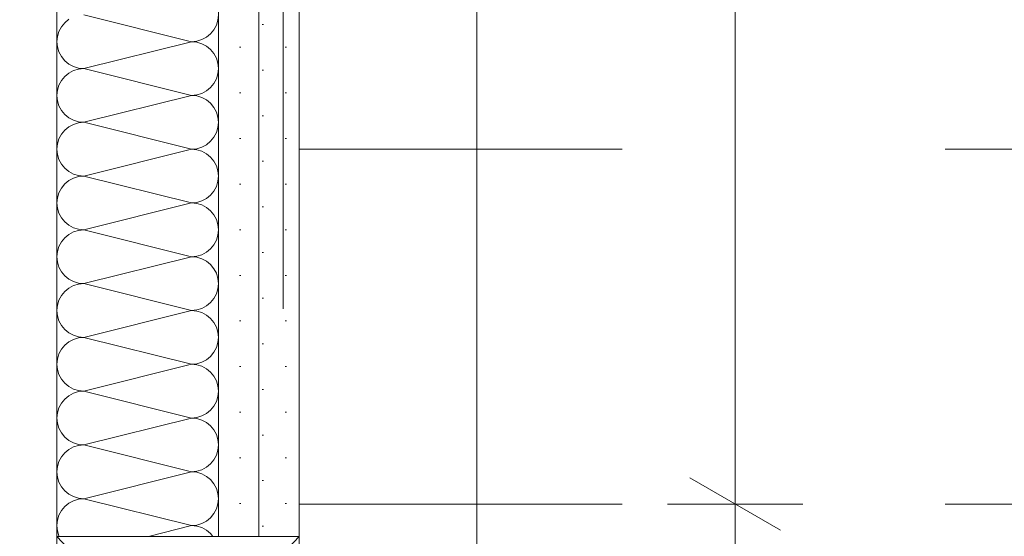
# Model space of a CAD drawing. Header units: metres. Extents: x -3.5 to 65.3, y -10.9 to 16.7.
# Tile 157 of 234: x 40.293 to 40.598, y 5.18 to 5.34. Entities that reach past the tile are written whole.
import ezdxf

# ---------------------------------------------------------------- set-up
doc = ezdxf.new("R2010")
doc.units = ezdxf.units.M
doc.header["$MEASUREMENT"] = 0
for name, pattern in [('Achse', [0.08, 0.04, -0.02, 0, -0.02]), ('Untersicht', [0.04, 0.03, -0.01]), ('Wipeout_Contour', [1, 0, -1])]:
    doc.linetypes.add(name, pattern=pattern)
for name, color, linetype in [('102 - Bemaßung_ Beschriftung.Detail_ Ausschnitt', 7, 'Continuous'), ('605 - Struktur.Wand Innen', 7, 'Continuous'), ('608 - Struktur.Träger', 7, 'Continuous'), ('Neubau_606 - Struktur.Wand Innen Ausbau', 7, 'Continuous'), ('Neubau_650 - Abdeckung.Fußboden Aufbau', 7, 'Continuous'), ('Neubau_653 - Abdeckung.TB Verkofferung', 7, 'Continuous')]:
    doc.layers.add(name, color=color, linetype=linetype)
doc.styles.add('ERSTELLTER_STIL_1', font='txt')
doc.dimstyles.new('ERSTELLTER_STIL__1', dxfattribs={"dimtxt": 0.04, "dimasz": 0.02128, "dimexe": 0.18, "dimexo": 0.0625, "dimgap": 0, "dimtad": 1, "dimtih": 1, "dimtoh": 1, "dimzin": 0, "dimdsep": 46, "dimtxsty": 'ERSTELLTER_STIL_1', "dimblk": 'ARROWHEAD_2', "dimblk1": 'ARROWHEAD_2', "dimblk2": 'ARROWHEAD_2', "dimcen": 0.09, "dimse1": 1, "dimse2": 1, "dimclrd": 7, "dimclre": 7, "dimclrt": 7, "dimazin": 0, "dimtfac": 1, "dimtdec": 4, "dimtmove": 0, "dimatfit": 3, "dimfxl": 1, "dimtolj": 1, "dimtzin": 0, "dimarcsym": 0})
doc.dimstyles.new('ERSTELLTER_STIL__3', dxfattribs={"dimtxt": 0.04, "dimasz": 0.02128, "dimexe": 0.18, "dimexo": 0.0625, "dimgap": 0, "dimtad": 1, "dimzin": 0, "dimdsep": 46, "dimtxsty": 'ERSTELLTER_STIL_1', "dimblk": 'ARROWHEAD_2', "dimblk1": 'ARROWHEAD_2', "dimblk2": 'ARROWHEAD_2', "dimcen": 0.09, "dimse1": 1, "dimse2": 1, "dimclrd": 7, "dimclre": 7, "dimclrt": 7, "dimazin": 0, "dimtfac": 1, "dimtdec": 4, "dimtmove": 0, "dimatfit": 3, "dimfxl": 1, "dimtolj": 1, "dimtzin": 0, "dimarcsym": 0})
pattern_1 = [(45, (0, 0), (-0.0070710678, 0.0070710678), [0, -0.01])]

# ---------------------------------------------------------------- blocks, each defined once
blk = doc.blocks.new('*X7')
at = {"layer": 'Neubau_606 - Struktur.Wand Innen Ausbau', "color": 7, "linetype": 'Continuous', "lineweight": 5}
for p, q in [((40.34664, 5.33332), (40.31331, 5.34165)), ((40.35481, 5.34003), (40.35497, 5.34165)), ((40.30741, 5.33921), (40.30638, 5.33795)), ((40.30868, 5.34025), (40.30741, 5.33921)), ((40.35434, 5.33847), (40.35481, 5.34003)), ((40.30561, 5.33651), (40.30513, 5.33495)), ((40.30638, 5.33795), (40.30561, 5.33651)), ((40.35127, 5.33473), (40.35253, 5.33576)), ((40.35253, 5.33576), (40.35357, 5.33702)), ((40.35357, 5.33702), (40.35434, 5.33847)), ((40.30513, 5.33495), (40.30497, 5.33332)), ((40.30497, 5.33332), (40.30513, 5.3317)), ((40.34664, 5.33332), (40.31331, 5.32499)), ((40.34664, 5.33332), (40.34827, 5.33348)), ((40.34827, 5.33316), (40.34664, 5.33332)), ((40.34827, 5.33348), (40.34983, 5.33396)), ((40.34983, 5.33269), (40.34827, 5.33316)), ((40.34983, 5.33396), (40.35127, 5.33473)), ((40.35127, 5.33192), (40.34983, 5.33269)), ((40.30513, 5.3317), (40.30561, 5.33013)), ((40.30561, 5.33013), (40.30638, 5.32869)), ((40.35253, 5.33088), (40.35127, 5.33192)), ((40.35357, 5.32962), (40.35253, 5.33088)), ((40.35434, 5.32818), (40.35357, 5.32962)), ((40.30638, 5.32869), (40.30741, 5.32743)), ((40.30741, 5.32743), (40.30868, 5.32639)), ((40.30868, 5.32639), (40.31012, 5.32562)), ((40.35481, 5.32661), (40.35434, 5.32818)), ((40.35497, 5.32499), (40.35481, 5.32661)), ((40.30868, 5.32358), (40.30741, 5.32255)), ((40.31012, 5.32435), (40.30868, 5.32358)), ((40.31012, 5.32562), (40.31168, 5.32515)), ((40.31168, 5.32483), (40.31012, 5.32435)), ((40.31168, 5.32515), (40.31331, 5.32499)), ((40.31331, 5.32499), (40.31168, 5.32483)), ((40.34664, 5.31665), (40.31331, 5.32499)), ((40.35434, 5.3218), (40.35481, 5.32336)), ((40.35481, 5.32336), (40.35497, 5.32499)), ((40.30638, 5.32128), (40.30561, 5.31984)), ((40.30741, 5.32255), (40.30638, 5.32128)), ((40.35253, 5.3191), (40.35357, 5.32036)), ((40.35357, 5.32036), (40.35434, 5.3218)), ((40.30513, 5.31828), (40.30497, 5.31665)), ((40.30561, 5.31984), (40.30513, 5.31828)), ((40.34827, 5.31681), (40.34983, 5.31729)), ((40.34983, 5.31729), (40.35127, 5.31806)), ((40.35127, 5.31806), (40.35253, 5.3191)), ((40.30497, 5.31665), (40.30513, 5.31503)), ((40.30513, 5.31503), (40.30561, 5.31347)), ((40.34664, 5.31665), (40.31331, 5.30832)), ((40.34664, 5.31665), (40.34827, 5.31681)), ((40.34827, 5.31649), (40.34664, 5.31665)), ((40.34983, 5.31602), (40.34827, 5.31649)), ((40.35127, 5.31525), (40.34983, 5.31602)), ((40.35253, 5.31421), (40.35127, 5.31525)), ((40.35357, 5.31295), (40.35253, 5.31421)), ((40.30561, 5.31347), (40.30638, 5.31202)), ((40.30638, 5.31202), (40.30741, 5.31076)), ((40.35434, 5.31151), (40.35357, 5.31295)), ((40.35481, 5.30995), (40.35434, 5.31151)), ((40.30741, 5.31076), (40.30868, 5.30973)), ((40.30868, 5.30973), (40.31012, 5.30896)), ((40.31012, 5.30896), (40.31168, 5.30848)), ((40.31168, 5.30816), (40.31012, 5.30769)), ((40.31168, 5.30848), (40.31331, 5.30832)), ((40.31331, 5.30832), (40.31168, 5.30816)), ((40.34664, 5.29999), (40.31331, 5.30832)), ((40.35497, 5.30832), (40.35481, 5.30995)), ((40.35481, 5.3067), (40.35497, 5.30832)), ((40.30741, 5.30588), (40.30638, 5.30462)), ((40.30868, 5.30692), (40.30741, 5.30588)), ((40.31012, 5.30769), (40.30868, 5.30692)), ((40.35357, 5.30369), (40.35434, 5.30513)), ((40.35434, 5.30513), (40.35481, 5.3067)), ((40.30561, 5.30318), (40.30513, 5.30161)), ((40.30638, 5.30462), (40.30561, 5.30318)), ((40.35127, 5.30139), (40.35253, 5.30243)), ((40.35253, 5.30243), (40.35357, 5.30369)), ((40.30513, 5.30161), (40.30497, 5.29999)), ((40.30497, 5.29999), (40.30513, 5.29836)), ((40.34664, 5.29999), (40.31331, 5.29165)), ((40.34664, 5.29999), (40.34827, 5.30015)), ((40.34827, 5.29983), (40.34664, 5.29999)), ((40.34827, 5.30015), (40.34983, 5.30062)), ((40.34983, 5.29935), (40.34827, 5.29983)), ((40.34983, 5.30062), (40.35127, 5.30139)), ((40.35127, 5.29858), (40.34983, 5.29935)), ((40.30513, 5.29836), (40.30561, 5.2968)), ((40.30561, 5.2968), (40.30638, 5.29536)), ((40.35253, 5.29755), (40.35127, 5.29858)), ((40.35357, 5.29628), (40.35253, 5.29755)), ((40.35434, 5.29484), (40.35357, 5.29628)), ((40.30638, 5.29536), (40.30741, 5.2941)), ((40.30741, 5.2941), (40.30868, 5.29306)), ((40.30868, 5.29306), (40.31012, 5.29229)), ((40.35481, 5.29328), (40.35434, 5.29484)), ((40.35497, 5.29165), (40.35481, 5.29328)), ((40.30868, 5.29025), (40.30741, 5.28921)), ((40.31012, 5.29102), (40.30868, 5.29025)), ((40.31012, 5.29229), (40.31168, 5.29181)), ((40.31168, 5.29149), (40.31012, 5.29102)), ((40.31168, 5.29181), (40.31331, 5.29165)), ((40.31331, 5.29165), (40.31168, 5.29149)), ((40.34664, 5.28332), (40.31331, 5.29165)), ((40.35434, 5.28847), (40.35481, 5.29003)), ((40.35481, 5.29003), (40.35497, 5.29165)), ((40.30638, 5.28795), (40.30561, 5.28651)), ((40.30741, 5.28921), (40.30638, 5.28795)), ((40.35253, 5.28576), (40.35357, 5.28702)), ((40.35357, 5.28702), (40.35434, 5.28847)), ((40.30513, 5.28495), (40.30497, 5.28332)), ((40.30561, 5.28651), (40.30513, 5.28495)), ((40.34827, 5.28348), (40.34983, 5.28396)), ((40.34983, 5.28396), (40.35127, 5.28473)), ((40.35127, 5.28473), (40.35253, 5.28576)), ((40.30497, 5.28332), (40.30513, 5.2817)), ((40.30513, 5.2817), (40.30561, 5.28013)), ((40.34664, 5.28332), (40.31331, 5.27499)), ((40.34664, 5.28332), (40.34827, 5.28348)), ((40.34827, 5.28316), (40.34664, 5.28332)), ((40.34983, 5.28269), (40.34827, 5.28316)), ((40.35127, 5.28192), (40.34983, 5.28269)), ((40.35253, 5.28088), (40.35127, 5.28192)), ((40.35357, 5.27962), (40.35253, 5.28088)), ((40.30561, 5.28013), (40.30638, 5.27869)), ((40.30638, 5.27869), (40.30741, 5.27743)), ((40.35434, 5.27818), (40.35357, 5.27962)), ((40.35481, 5.27661), (40.35434, 5.27818)), ((40.30741, 5.27743), (40.30868, 5.27639)), ((40.30868, 5.27639), (40.31012, 5.27562)), ((40.31012, 5.27562), (40.31168, 5.27515)), ((40.31168, 5.27483), (40.31012, 5.27435)), ((40.31168, 5.27515), (40.31331, 5.27499)), ((40.31331, 5.27499), (40.31168, 5.27483)), ((40.34664, 5.26665), (40.31331, 5.27499)), ((40.35497, 5.27499), (40.35481, 5.27661)), ((40.35481, 5.27336), (40.35497, 5.27499)), ((40.30741, 5.27255), (40.30638, 5.27128)), ((40.30868, 5.27358), (40.30741, 5.27255)), ((40.31012, 5.27435), (40.30868, 5.27358)), ((40.35357, 5.27036), (40.35434, 5.2718)), ((40.35434, 5.2718), (40.35481, 5.27336)), ((40.30561, 5.26984), (40.30513, 5.26828)), ((40.30638, 5.27128), (40.30561, 5.26984)), ((40.35127, 5.26806), (40.35253, 5.2691)), ((40.35253, 5.2691), (40.35357, 5.27036)), ((40.30513, 5.26828), (40.30497, 5.26665)), ((40.30497, 5.26665), (40.30513, 5.26503)), ((40.34664, 5.26665), (40.31331, 5.25832)), ((40.34664, 5.26665), (40.34827, 5.26681)), ((40.34827, 5.26649), (40.34664, 5.26665)), ((40.34827, 5.26681), (40.34983, 5.26729)), ((40.34983, 5.26602), (40.34827, 5.26649)), ((40.34983, 5.26729), (40.35127, 5.26806)), ((40.35127, 5.26525), (40.34983, 5.26602)), ((40.30513, 5.26503), (40.30561, 5.26347)), ((40.30561, 5.26347), (40.30638, 5.26202)), ((40.35253, 5.26421), (40.35127, 5.26525)), ((40.35357, 5.26295), (40.35253, 5.26421)), ((40.35434, 5.26151), (40.35357, 5.26295)), ((40.30638, 5.26202), (40.30741, 5.26076)), ((40.30741, 5.26076), (40.30868, 5.25973)), ((40.30868, 5.25973), (40.31012, 5.25896)), ((40.35481, 5.25995), (40.35434, 5.26151)), ((40.35497, 5.25832), (40.35481, 5.25995)), ((40.30868, 5.25692), (40.30741, 5.25588)), ((40.31012, 5.25769), (40.30868, 5.25692)), ((40.31012, 5.25896), (40.31168, 5.25848)), ((40.31168, 5.25816), (40.31012, 5.25769)), ((40.31168, 5.25848), (40.31331, 5.25832)), ((40.31331, 5.25832), (40.31168, 5.25816)), ((40.34664, 5.24999), (40.31331, 5.25832)), ((40.35434, 5.25513), (40.35481, 5.2567)), ((40.35481, 5.2567), (40.35497, 5.25832)), ((40.30561, 5.25318), (40.30513, 5.25161)), ((40.30638, 5.25462), (40.30561, 5.25318)), ((40.30741, 5.25588), (40.30638, 5.25462)), ((40.35253, 5.25243), (40.35357, 5.25369)), ((40.35357, 5.25369), (40.35434, 5.25513)), ((40.30513, 5.25161), (40.30497, 5.24999)), ((40.34664, 5.24999), (40.34827, 5.25015)), ((40.34827, 5.25015), (40.34983, 5.25062)), ((40.34983, 5.25062), (40.35127, 5.25139)), ((40.35127, 5.25139), (40.35253, 5.25243)), ((40.30497, 5.24999), (40.30513, 5.24836)), ((40.30513, 5.24836), (40.30561, 5.2468)), ((40.34664, 5.24999), (40.31331, 5.24165)), ((40.34827, 5.24983), (40.34664, 5.24999)), ((40.34983, 5.24935), (40.34827, 5.24983)), ((40.35127, 5.24858), (40.34983, 5.24935)), ((40.35253, 5.24755), (40.35127, 5.24858)), ((40.35357, 5.24628), (40.35253, 5.24755)), ((40.30561, 5.2468), (40.30638, 5.24536)), ((40.30638, 5.24536), (40.30741, 5.2441)), ((40.30741, 5.2441), (40.30868, 5.24306)), ((40.35434, 5.24484), (40.35357, 5.24628)), ((40.35481, 5.24328), (40.35434, 5.24484)), ((40.30868, 5.24306), (40.31012, 5.24229)), ((40.31012, 5.24102), (40.30868, 5.24025)), ((40.31012, 5.24229), (40.31168, 5.24181)), ((40.31168, 5.24149), (40.31012, 5.24102)), ((40.31168, 5.24181), (40.31331, 5.24165)), ((40.31331, 5.24165), (40.31168, 5.24149)), ((40.34664, 5.23332), (40.31331, 5.24165)), ((40.35497, 5.24165), (40.35481, 5.24328)), ((40.35481, 5.24003), (40.35497, 5.24165)), ((40.30638, 5.23795), (40.30561, 5.23651)), ((40.30741, 5.23921), (40.30638, 5.23795)), ((40.30868, 5.24025), (40.30741, 5.23921)), ((40.35357, 5.23702), (40.35434, 5.23847)), ((40.35434, 5.23847), (40.35481, 5.24003)), ((40.30513, 5.23495), (40.30497, 5.23332)), ((40.30561, 5.23651), (40.30513, 5.23495)), ((40.35127, 5.23473), (40.35253, 5.23576)), ((40.35253, 5.23576), (40.35357, 5.23702)), ((40.30497, 5.23332), (40.30513, 5.2317)), ((40.34664, 5.23332), (40.31331, 5.22499)), ((40.34664, 5.23332), (40.34827, 5.23348)), ((40.34827, 5.23316), (40.34664, 5.23332)), ((40.34827, 5.23348), (40.34983, 5.23396)), ((40.34983, 5.23269), (40.34827, 5.23316)), ((40.34983, 5.23396), (40.35127, 5.23473)), ((40.35127, 5.23192), (40.34983, 5.23269)), ((40.35253, 5.23088), (40.35127, 5.23192)), ((40.30513, 5.2317), (40.30561, 5.23013)), ((40.30561, 5.23013), (40.30638, 5.22869)), ((40.35357, 5.22962), (40.35253, 5.23088)), ((40.35434, 5.22818), (40.35357, 5.22962)), ((40.30638, 5.22869), (40.30741, 5.22743)), ((40.30741, 5.22743), (40.30868, 5.22639)), ((40.30868, 5.22639), (40.31012, 5.22562)), ((40.35481, 5.22661), (40.35434, 5.22818)), ((40.35497, 5.22499), (40.35481, 5.22661)), ((40.30868, 5.22358), (40.30741, 5.22255)), ((40.31012, 5.22435), (40.30868, 5.22358)), ((40.31012, 5.22562), (40.31168, 5.22515)), ((40.31168, 5.22483), (40.31012, 5.22435)), ((40.31168, 5.22515), (40.31331, 5.22499)), ((40.31331, 5.22499), (40.31168, 5.22483)), ((40.34664, 5.21665), (40.31331, 5.22499)), ((40.35434, 5.2218), (40.35481, 5.22336)), ((40.35481, 5.22336), (40.35497, 5.22499)), ((40.30561, 5.21984), (40.30513, 5.21828)), ((40.30638, 5.22128), (40.30561, 5.21984)), ((40.30741, 5.22255), (40.30638, 5.22128)), ((40.35253, 5.2191), (40.35357, 5.22036)), ((40.35357, 5.22036), (40.35434, 5.2218)), ((40.30513, 5.21828), (40.30497, 5.21665)), ((40.30497, 5.21665), (40.30513, 5.21503)), ((40.34664, 5.21665), (40.31331, 5.20832)), ((40.34664, 5.21665), (40.34827, 5.21681)), ((40.34827, 5.21649), (40.34664, 5.21665)), ((40.34827, 5.21681), (40.34983, 5.21729)), ((40.34983, 5.21729), (40.35127, 5.21806)), ((40.35127, 5.21806), (40.35253, 5.2191)), ((40.30513, 5.21503), (40.30561, 5.21347)), ((40.34983, 5.21602), (40.34827, 5.21649)), ((40.35127, 5.21525), (40.34983, 5.21602)), ((40.35253, 5.21421), (40.35127, 5.21525)), ((40.35357, 5.21295), (40.35253, 5.21421)), ((40.30561, 5.21347), (40.30638, 5.21202)), ((40.30638, 5.21202), (40.30741, 5.21076)), ((40.30741, 5.21076), (40.30868, 5.20973)), ((40.35434, 5.21151), (40.35357, 5.21295)), ((40.35481, 5.20995), (40.35434, 5.21151)), ((40.30868, 5.20973), (40.31012, 5.20896)), ((40.31012, 5.20769), (40.30868, 5.20692)), ((40.31012, 5.20896), (40.31168, 5.20848)), ((40.31168, 5.20816), (40.31012, 5.20769)), ((40.31168, 5.20848), (40.31331, 5.20832)), ((40.31331, 5.20832), (40.31168, 5.20816)), ((40.34664, 5.19999), (40.31331, 5.20832)), ((40.35497, 5.20832), (40.35481, 5.20995)), ((40.35481, 5.2067), (40.35497, 5.20832)), ((40.30638, 5.20462), (40.30561, 5.20318)), ((40.30741, 5.20588), (40.30638, 5.20462)), ((40.30868, 5.20692), (40.30741, 5.20588)), ((40.35357, 5.20369), (40.35434, 5.20513)), ((40.35434, 5.20513), (40.35481, 5.2067)), ((40.30513, 5.20161), (40.30497, 5.19999)), ((40.30561, 5.20318), (40.30513, 5.20161)), ((40.34983, 5.20062), (40.35127, 5.20139)), ((40.35127, 5.20139), (40.35253, 5.20243)), ((40.35253, 5.20243), (40.35357, 5.20369)), ((40.30497, 5.19999), (40.30513, 5.19836)), ((40.30513, 5.19836), (40.30561, 5.1968)), ((40.34664, 5.19999), (40.31331, 5.19165)), ((40.34664, 5.19999), (40.34827, 5.20015)), ((40.34827, 5.19983), (40.34664, 5.19999)), ((40.34827, 5.20015), (40.34983, 5.20062)), ((40.34983, 5.19935), (40.34827, 5.19983)), ((40.35127, 5.19858), (40.34983, 5.19935)), ((40.35253, 5.19755), (40.35127, 5.19858)), ((40.30561, 5.1968), (40.30638, 5.19536)), ((40.30638, 5.19536), (40.30741, 5.1941)), ((40.35357, 5.19628), (40.35253, 5.19755)), ((40.35434, 5.19484), (40.35357, 5.19628)), ((40.30741, 5.1941), (40.30868, 5.19306)), ((40.30868, 5.19306), (40.31012, 5.19229)), ((40.31012, 5.19229), (40.31168, 5.19181)), ((40.35481, 5.19328), (40.35434, 5.19484)), ((40.35497, 5.19165), (40.35481, 5.19328)), ((40.30741, 5.18921), (40.30638, 5.18795)), ((40.30868, 5.19025), (40.30741, 5.18921)), ((40.31012, 5.19102), (40.30868, 5.19025)), ((40.31168, 5.19149), (40.31012, 5.19102)), ((40.31168, 5.19181), (40.31331, 5.19165)), ((40.31331, 5.19165), (40.31168, 5.19149)), ((40.34664, 5.18332), (40.31331, 5.19165)), ((40.35434, 5.18847), (40.35481, 5.19003)), ((40.35481, 5.19003), (40.35497, 5.19165)), ((40.30561, 5.18651), (40.30513, 5.18495)), ((40.30638, 5.18795), (40.30561, 5.18651)), ((40.35253, 5.18576), (40.35357, 5.18702)), ((40.35357, 5.18702), (40.35434, 5.18847)), ((40.30513, 5.18495), (40.30497, 5.18332)), ((40.30497, 5.18332), (40.30513, 5.1817)), ((40.34664, 5.18332), (40.33329, 5.17998)), ((40.34664, 5.18332), (40.34827, 5.18348)), ((40.34827, 5.18316), (40.34664, 5.18332)), ((40.34827, 5.18348), (40.34983, 5.18396)), ((40.34983, 5.18269), (40.34827, 5.18316)), ((40.34983, 5.18396), (40.35127, 5.18473)), ((40.35127, 5.18473), (40.35253, 5.18576)), ((40.30513, 5.1817), (40.30561, 5.18013)), ((40.30561, 5.18013), (40.30569, 5.17998)), ((40.35127, 5.18192), (40.34983, 5.18269)), ((40.35253, 5.18088), (40.35127, 5.18192)), ((40.35327, 5.17998), (40.35253, 5.18088))]:
    blk.add_line(p, q, dxfattribs=at)
blk = doc.blocks.new('*D193')
at = {"layer": '102 - Bemaßung_ Beschriftung.Detail_ Ausschnitt', "color": 7, "linetype": 'Continuous', "lineweight": 5}
for p, q in [((40.71498, 5.76), (40.71498, 5.77369)), ((40.72898, 5.75192), (40.70098, 5.76808)), ((40.73598, 5.76), (40.69398, 5.76)), ((40.71498, 3.935), (40.71498, 5.76)), ((40.70098, 3.94308), (40.72898, 3.92692))]:
    blk.add_line(p, q, dxfattribs=at)
at = {"layer": '102 - Bemaßung_ Beschriftung.Detail_ Ausschnitt', "color": 7, "lineweight": 5, "insert": (40.71474, 4.78427), "char_height": 0.04, "attachment_point": 7, "rotation": 90, "style": 'ERSTELLTER_STIL_1'}
blk.add_mtext('\\A1;{\\pql;\\fArial|b0|i0|c0|p38;1,82\\fArial|b0|i0|c0|p38;\\A1{\\H.66x;\\S5^  ;}}', dxfattribs=at)
blk = doc.blocks.new('ARROWHEAD_2')
at = {"color": 0, "linetype": 'Continuous', "lineweight": 0}
for p, q in [((-0.378, -0.655), (0.378, 0.655)), ((0, 0), (-1, 0))]:
    blk.add_line(p, q, dxfattribs=at)
blk = doc.blocks.new('*D251')
at = {"layer": '102 - Bemaßung_ Beschriftung.Detail_ Ausschnitt', "color": 7, "linetype": 'Continuous', "lineweight": 5}
for p, q in [((40.50098, 5.19807), (40.52898, 5.1819)), ((40.53598, 5.18998), (40.49398, 5.18998)), ((40.51498, 4.635), (40.51498, 5.18998)), ((40.50098, 4.64308), (40.52898, 4.62692)), ((40.53598, 4.635), (40.49398, 4.635))]:
    blk.add_line(p, q, dxfattribs=at)
at = {"layer": '102 - Bemaßung_ Beschriftung.Detail_ Ausschnitt', "color": 7, "lineweight": 5, "insert": (40.50763, 4.87212), "char_height": 0.04, "attachment_point": 7, "rotation": 90, "style": 'ERSTELLTER_STIL_1'}
blk.add_mtext('\\A1;{\\pql;\\fArial|b0|i0|c0|p38;55\\fArial|b0|i0|c0|p38;\\A1{\\H.66x;\\S5^  ;}}', dxfattribs=at)
blk = doc.blocks.new('*D252')
at = {"layer": '102 - Bemaßung_ Beschriftung.Detail_ Ausschnitt', "color": 7, "linetype": 'Continuous', "lineweight": 5}
for p, q in [((40.51498, 5.76), (40.51498, 5.77369)), ((40.52898, 5.75192), (40.50098, 5.76808)), ((40.53598, 5.76), (40.49398, 5.76)), ((40.51498, 5.18998), (40.51498, 5.76)), ((40.50098, 5.19807), (40.52898, 5.1819)), ((40.53598, 5.18998), (40.49398, 5.18998))]:
    blk.add_line(p, q, dxfattribs=at)
at = {"layer": '102 - Bemaßung_ Beschriftung.Detail_ Ausschnitt', "color": 7, "lineweight": 5, "insert": (40.50698, 5.44464), "char_height": 0.04, "attachment_point": 7, "rotation": 90, "style": 'ERSTELLTER_STIL_1'}
blk.add_mtext('\\A1;{\\pql;\\fArial|b0|i0|c0|p38;57}', dxfattribs=at)
blk = doc.blocks.new('*D323')
at = {"layer": '102 - Bemaßung_ Beschriftung.Detail_ Ausschnitt', "color": 7, "linetype": 'Continuous', "lineweight": 5}
for p, q in [((39.85599, 5.76808), (39.88399, 5.75192)), ((39.89099, 5.76), (39.84899, 5.76)), ((39.86999, 3.935), (39.86999, 5.76)), ((39.85599, 3.94308), (39.88399, 3.92692))]:
    blk.add_line(p, q, dxfattribs=at)
at = {"layer": '102 - Bemaßung_ Beschriftung.Detail_ Ausschnitt', "color": 7, "linetype": 'Continuous', "lineweight": 9, "flags": 128}
blk.add_lwpolyline([(39.86677, 5.8224), (39.86677, 5.92029), (39.80962, 5.92029), (39.80962, 5.8224)], close=True, dxfattribs=at)
at = {"layer": '102 - Bemaßung_ Beschriftung.Detail_ Ausschnitt', "color": 7, "lineweight": 5, "insert": (39.86975, 4.78427), "char_height": 0.04, "attachment_point": 7, "rotation": 90, "style": 'ERSTELLTER_STIL_1'}
blk.add_mtext('\\A1;{\\pql;\\fArial|b0|i0|c0|p38;1,82\\fArial|b0|i0|c0|p38;\\A1{\\H.66x;\\S5^  ;}}', dxfattribs=at)
blk = doc.blocks.new('*D346')
at = {"layer": '102 - Bemaßung_ Beschriftung.Detail_ Ausschnitt', "color": 7, "linetype": 'Continuous', "lineweight": 5}
for p, q in [((40.35497, 4.708), (40.35497, 4.75)), ((40.37997, 4.708), (40.37997, 4.75)), ((40.36306, 4.743), (40.34689, 4.715)), ((40.37189, 4.715), (40.38806, 4.743)), ((40.35497, 4.729), (40.37997, 4.729)), ((40.37997, 4.729), (40.39367, 4.729))]:
    blk.add_line(p, q, dxfattribs=at)
at = {"layer": '102 - Bemaßung_ Beschriftung.Detail_ Ausschnitt', "color": 7, "lineweight": 5, "insert": (40.38807, 4.73657), "char_height": 0.04, "attachment_point": 7, "style": 'ERSTELLTER_STIL_1'}
blk.add_mtext('\\A1;{\\pql;\\fArial|b0|i0|c0|p38;2\\fArial|b0|i0|c0|p38;\\A1{\\H.66x;\\S5^  ;}}', dxfattribs=at)
blk = doc.blocks.new('*D350')
at = {"layer": '102 - Bemaßung_ Beschriftung.Detail_ Ausschnitt', "color": 7, "linetype": 'Continuous', "lineweight": 5}
for p, q in [((40.12997, 4.8725), (40.12997, 4.9145)), ((40.30497, 4.8725), (40.30497, 4.9145)), ((40.13806, 4.9075), (40.12189, 4.8795)), ((40.31306, 4.9075), (40.29689, 4.8795)), ((40.11628, 4.8935), (40.12997, 4.8935)), ((40.12997, 4.8935), (40.30497, 4.8935))]:
    blk.add_line(p, q, dxfattribs=at)
at = {"layer": '102 - Bemaßung_ Beschriftung.Detail_ Ausschnitt', "color": 7, "lineweight": 5, "insert": (40.1771, 4.90106), "char_height": 0.04, "attachment_point": 7, "style": 'ERSTELLTER_STIL_1'}
blk.add_mtext('\\A1;{\\pql;\\fArial|b0|i0|c0|p38;17\\fArial|b0|i0|c0|p38;\\A1{\\H.66x;\\S5^  ;}}', dxfattribs=at)
blk = doc.blocks.new('*D351')
at = {"layer": '102 - Bemaßung_ Beschriftung.Detail_ Ausschnitt', "color": 7, "linetype": 'Continuous', "lineweight": 5}
for p, q in [((40.30497, 4.8725), (40.30497, 4.9145)), ((40.37997, 4.8725), (40.37997, 4.9145)), ((40.31306, 4.9075), (40.29689, 4.8795)), ((40.37189, 4.8795), (40.38806, 4.9075)), ((40.30497, 4.8935), (40.37997, 4.8935)), ((40.37997, 4.8935), (40.39367, 4.8935))]:
    blk.add_line(p, q, dxfattribs=at)
at = {"layer": '102 - Bemaßung_ Beschriftung.Detail_ Ausschnitt', "color": 7, "lineweight": 5, "insert": (40.31728, 4.90106), "char_height": 0.04, "attachment_point": 7, "style": 'ERSTELLTER_STIL_1'}
blk.add_mtext('\\A1;{\\pql;\\fArial|b0|i0|c0|p38;7\\fArial|b0|i0|c0|p38;\\A1{\\H.66x;\\S5^  ;}}', dxfattribs=at)
at = {"color": 254, "linetype": 'Wipeout_Contour', "lineweight": 0, "ltscale": 162.578223}
blk.add_wipeout([(40.30978, 4.894), (40.37517, 4.894), (40.37517, 4.949), (40.30978, 4.949)], dxfattribs=at).dxf.layer = '102 - Bemaßung_ Beschriftung.Detail_ Ausschnitt'
blk = doc.blocks.new('*D352')
at = {"layer": '102 - Bemaßung_ Beschriftung.Detail_ Ausschnitt', "color": 7, "linetype": 'Continuous', "lineweight": 5}
for p, q in [((40.37997, 4.44975), (40.37997, 4.49175)), ((40.93649, 4.44975), (40.93649, 4.49175)), ((40.38806, 4.48475), (40.37189, 4.45675)), ((40.94457, 4.48475), (40.92841, 4.45675)), ((40.36628, 4.47075), (40.37997, 4.47075)), ((40.37997, 4.47075), (40.93649, 4.47075))]:
    blk.add_line(p, q, dxfattribs=at)
at = {"layer": '102 - Bemaßung_ Beschriftung.Detail_ Ausschnitt', "color": 7, "lineweight": 5, "insert": (40.60784, 4.47809), "char_height": 0.04, "attachment_point": 7, "style": 'ERSTELLTER_STIL_1'}
blk.add_mtext('\\A1;{\\pql;\\fArial|b0|i0|c0|p38;55\\fArial|b0|i0|c0|p38;\\A1{\\H.66x;\\S65^  ;}}', dxfattribs=at)

msp = doc.modelspace()

# ---------------------------------------------------------------- hatches: boundary and pattern name
at = {"layer": 'Neubau_606 - Struktur.Wand Innen Ausbau', "linetype": 'Continuous', "lineweight": 0, "true_color": 0x000000}
h = msp.add_hatch(dxfattribs=at)
h.set_pattern_fill('Gips_0001', color=18, style=0, pattern_type=2)
h.set_pattern_definition(pattern_1)
h.paths.add_polyline_path([(40.35497, 5.76), (40.35497, 5.17998), (40.36747, 5.17998), (40.36747, 5.76)])
h = msp.add_hatch(dxfattribs=at)
h.set_pattern_fill('Gips_0001', color=18, style=0, pattern_type=2)
h.set_pattern_definition(pattern_1)
h.paths.add_polyline_path([(40.36747, 5.76), (40.36747, 5.17998), (40.37997, 5.17998), (40.37997, 5.76)])
at = {"layer": 'Neubau_650 - Abdeckung.Fußboden Aufbau', "linetype": 'Continuous', "lineweight": 13, "true_color": 0xafafaf}
h = msp.add_hatch(dxfattribs=at)
h.set_pattern_fill('Raster_60x60_Fuge_2mm_0001', color=253, style=0, pattern_type=2)
h.set_pattern_definition([(0, (40.9365, 5.1485), (0, 0.602), []), (90, (40.9365, 5.1485), (-0.602, 0), [])])
h.paths.add_polyline_path([(42.09999, 3.935), (42.09999, 5.76), (40.37997, 5.76), (40.37997, 3.935)])

# ---------------------------------------------------------------- linework, layer by layer
at = {"layer": '605 - Struktur.Wand Innen', "color": 1, "linetype": 'Continuous', "lineweight": 13}
msp.add_line((40.435, 5.74), (40.435, 4.895), dxfattribs=at)
at = {"layer": '605 - Struktur.Wand Innen', "color": 1, "linetype": 'Continuous', "lineweight": 9}
msp.add_arc((40.435, 5.74), 0.845, 270, 0, dxfattribs=at)
at = {"layer": '608 - Struktur.Träger', "color": 7, "linetype": 'Achse', "lineweight": 9}
msp.add_line((0.37999, 5.29998), (61.87999, 5.29998), dxfattribs=at)
at = {"layer": '608 - Struktur.Träger', "color": 7, "linetype": 'Untersicht', "lineweight": 13}
msp.add_line((0.37999, 5.18998), (61.87999, 5.18998), dxfattribs=at)
at = {"layer": 'Neubau_606 - Struktur.Wand Innen Ausbau', "color": 1, "linetype": 'Continuous', "lineweight": 5}
for p, q in [((40.35497, 5.17998), (40.35497, 5.76)), ((40.36747, 5.17998), (40.36747, 5.76))]:
    msp.add_line(p, q, dxfattribs=at)
at = {"layer": 'Neubau_606 - Struktur.Wand Innen Ausbau', "color": 1, "linetype": 'Continuous', "lineweight": 9}
for p, q in [((40.30497, 5.09998), (40.37997, 5.17998)), ((40.30497, 5.17998), (40.37997, 5.09998))]:
    msp.add_line(p, q, dxfattribs=at)
at = {"layer": 'Neubau_606 - Struktur.Wand Innen Ausbau', "color": 1, "linetype": 'Continuous', "lineweight": 5, "flags": 128}
for points in [[(40.30497, 5.76), (40.30497, 5.17998)], [(40.37997, 5.17998), (40.37997, 5.76)]]:
    msp.add_lwpolyline(points, dxfattribs=at)
at = {"layer": 'Neubau_606 - Struktur.Wand Innen Ausbau', "color": 1, "linetype": 'Continuous', "lineweight": 9, "flags": 128}
for points in [[(40.30497, 5.17998), (40.30497, 5.09998)], [(40.35497, 5.17998), (40.30497, 5.17998)], [(40.36747, 5.17998), (40.35497, 5.17998)], [(40.37997, 5.17998), (40.36747, 5.17998)], [(40.37997, 5.09998), (40.37997, 5.17998)]]:
    msp.add_lwpolyline(points, dxfattribs=at)
at = {"layer": 'Neubau_650 - Abdeckung.Fußboden Aufbau', "color": 1, "linetype": 'Continuous', "lineweight": 13, "flags": 128}
msp.add_lwpolyline([(42.09999, 3.935), (40.37997, 3.935), (40.37997, 5.76), (42.09999, 5.76)], close=True, dxfattribs=at)
at = {"layer": 'Neubau_653 - Abdeckung.TB Verkofferung', "color": 1, "linetype": 'Untersicht', "lineweight": 9}
msp.add_line((40.37498, 5.05048), (40.37498, 5.75998), dxfattribs=at)

# ---------------------------------------------------------------- block references
at = {"layer": 'Neubau_606 - Struktur.Wand Innen Ausbau', "color": 1, "lineweight": 13}
msp.add_blockref('*X7', (0, 0), dxfattribs=at)

# ---------------------------------------------------------------- dimensions: what is measured, and where the dimension line sits
at = {"layer": '102 - Bemaßung_ Beschriftung.Detail_ Ausschnitt', "color": 7, "linetype": 'Continuous', "lineweight": 5}
for base, p1, p2, picture, middle in [((39.869989, 5.76), (40.129975, 3.935001), (43.729989, 5.76), '*D323', (39.841989, 4.890249)), ((40.714975, 5.76), (40.129975, 3.935001), (40.379974, 5.76), '*D193', (40.686975, 4.890249)), ((40.51498, 5.76), (40.28999, 5.18998), (40.37997, 5.76), '*D252', (40.48698, 5.47513)), ((40.51498, 5.18998), (40.20497, 4.635), (40.28999, 5.18998), '*D251', (40.48698, 4.95664))]:
    dim = msp.add_linear_dim(base=base, p1=p1, p2=p2, angle=90, dimstyle='ERSTELLTER_STIL__3', dxfattribs=at)
    dim.commit()
    dim.dimension.update_dxf_attribs({"geometry": picture, "text_midpoint": middle, "dimtype": 160, "text_rotation": 90})
for base, p1, p2, picture, middle in [((40.304974, 4.893498), (40.129975, 5.199982), (40.304974, 5.76), '*D350', (40.261621, 4.921498)), ((40.3799741, 4.7289999), (40.3549737, 4.6350007), (40.3799741, 5.76), '*D346', (40.4573367, 4.7569999))]:
    dim = msp.add_linear_dim(base=base, p1=p1, p2=p2, dimstyle='ERSTELLTER_STIL__1', dxfattribs=at)
    dim.commit()
    dim.dimension.update_dxf_attribs({"geometry": picture, "text_midpoint": middle, "dimtype": 160})

# ---------------------------------------------------------------- next in the draw order: dimensions: what is measured, and where the dimension line sits
dim = msp.add_linear_dim(base=(40.3799740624, 4.8934976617), p1=(40.3049740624, 5.76), p2=(40.3799740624, 5.7599999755), dimstyle='ERSTELLTER_STIL__1', dxfattribs=at)
dim.commit()
dim.dimension.update_dxf_attribs({"geometry": '*D351', "text_midpoint": (40.3865505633, 4.9214976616), "dimtype": 160})

# ---------------------------------------------------------------- next in the draw order: dimensions: what is measured, and where the dimension line sits
dim = msp.add_linear_dim(base=(40.93649, 4.47075), p1=(40.37997, 5.76), p2=(40.93649, 5.74), dimstyle='ERSTELLTER_STIL__1', dxfattribs=at)
dim.commit()
dim.dimension.update_dxf_attribs({"geometry": '*D352', "text_midpoint": (40.70761, 4.49875), "dimtype": 160})

doc.saveas('drawing.dxf')
